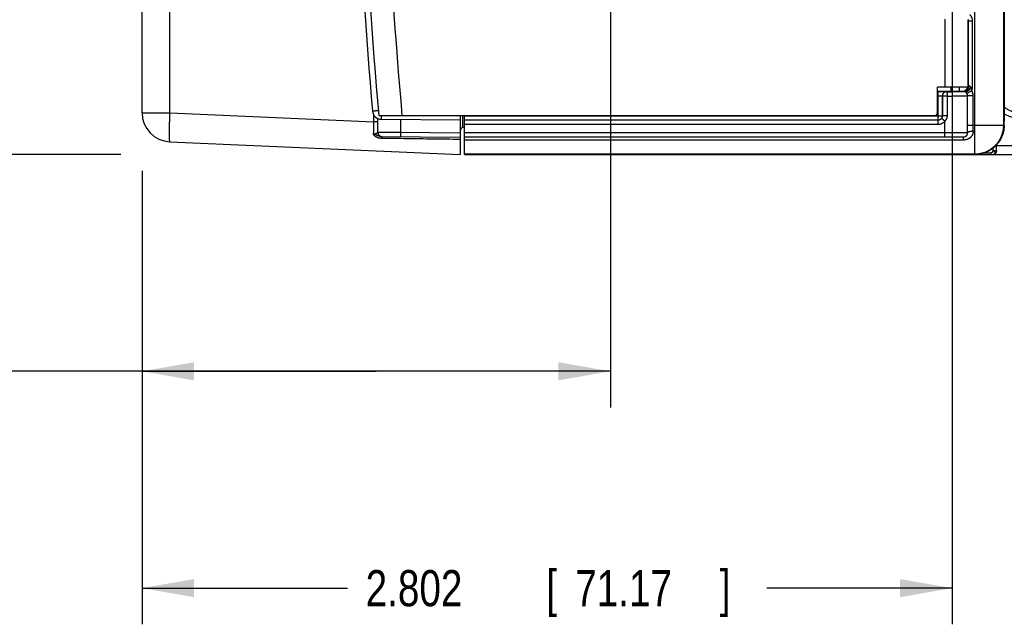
# Model space of a CAD drawing. Header units: inches. Extents: x 0 to 34, y 0 to 22.
# Tile 55 of 109: x 14.9 to 18.3, y 13.2 to 15.2. Entities that reach past the tile are written whole.
import ezdxf

# ---------------------------------------------------------------- set-up
doc = ezdxf.new("R2010")
doc.units = ezdxf.units.IN
doc.header["$LTSCALE"] = 1.87
doc.header["$MEASUREMENT"] = 0
doc.layers.get('0').update_dxf_attribs({"linetype": 'CONTINUOUS'})
doc.layers.add('DIMENSIONS', color=7, linetype='CONTINUOUS')
doc.styles.get("Standard").update_dxf_attribs({"font": 'txt', "width": 0.8})
doc.dimstyles.new('DIMSTYLE_1', dxfattribs={"dimtxt": 0.125, "dimasz": 0.18, "dimexe": 0.18, "dimexo": 0.0625, "dimgap": 0.09, "dimtad": 0, "dimtih": 1, "dimtoh": 1, "dimdec": 3, "dimzin": 4, "dimdsep": 46, "dimtxsty": 'STANDARD', "dimblk": '_FILLED', "dimblk1": '_FILLED', "dimblk2": '_FILLED', "dimcen": 0.09, "dimadec": 0, "dimazin": 0, "dimtp": 0.01, "dimtm": 0.01, "dimtfac": 1, "dimtdec": 3, "dimtofl": 0, "dimtmove": 0, "dimatfit": 3, "dimldrblk": '_FILLED', "dimfxl": 1, "dimtolj": 1, "dimtzin": 4, "dimarcsym": 0})

# ---------------------------------------------------------------- blocks, each defined once
blk = doc.blocks.new('_FILLED')
at = {"color": 0, "linetype": 'BYBLOCK'}
blk.add_solid([(0, 0), (-1, 0.174), (-1, -0.174)], dxfattribs=at)
blk = doc.blocks.new('*D12')
at = {"layer": 'DIMENSIONS', "color": 2, "linetype": 'CONTINUOUS'}
for p, q in [((13.7748, 15.2336), (13.7748, 15.9574)), ((13.7748, 15.9574), (13.9858, 15.9574)), ((16.6246, 15.6882), (13.6498, 15.688)), ((13.7748, 15.688), (13.7748, 15.2336)), ((13.7749, 14.7793), (13.7748, 15.2336)), ((15.2095, 14.7794), (13.6499, 14.7792))]:
    blk.add_line(p, q, dxfattribs=at)
at = {"layer": 'DIMENSIONS', "color": 2, "linetype": 'CONTINUOUS', "xscale": 0.18, "yscale": 0.18, "zscale": 0.18}
for p, rotation in [((13.7748, 15.688), 90.004364), ((13.7749, 14.7793), 270.004364)]:
    blk.add_blockref('_FILLED', p, dxfattribs=dict(at, rotation=rotation))
at = {"layer": 'DIMENSIONS', "color": 2, "linetype": 'CONTINUOUS', "width": 0.8}
for s, p in [('.909', (14.0483, 15.8949)), ('[', (14.5733, 15.8949)), ('23.08', (14.6733, 15.8949)), (']', (15.1733, 15.8949))]:
    blk.add_text(s, height=0.125, dxfattribs=at).set_placement(p)
blk = doc.blocks.new('*D15')
at = {"layer": 'DIMENSIONS', "color": 2, "linetype": 'CONTINUOUS'}
for p, q in [((18.1388, 15.4102), (18.1388, 13.1544)), ((15.3368, 14.6682), (15.3368, 13.1544)), ((15.3368, 13.2794), (16.0478, 13.2794)), ((18.1388, 13.2794), (17.4978, 13.2794))]:
    blk.add_line(p, q, dxfattribs=at)
at = {"layer": 'DIMENSIONS', "color": 2, "linetype": 'CONTINUOUS', "xscale": 0.18, "yscale": 0.18, "zscale": 0.18, "rotation": 180}
blk.add_blockref('_FILLED', (15.3368, 13.2794), dxfattribs=at)
at = {"layer": 'DIMENSIONS', "color": 2, "linetype": 'CONTINUOUS', "xscale": 0.18, "yscale": 0.18, "zscale": 0.18}
blk.add_blockref('_FILLED', (18.1388, 13.2794), dxfattribs=at)
at = {"layer": 'DIMENSIONS', "color": 2, "linetype": 'CONTINUOUS', "width": 0.8}
for s, p in [('[', (16.7353, 13.2169)), (']', (17.3353, 13.2169)), ('2.802', (16.1103, 13.2169)), ('71.17', (16.8353, 13.2169))]:
    blk.add_text(s, height=0.125, dxfattribs=at).set_placement(p)
blk = doc.blocks.new('*D16')
at = {"layer": 'DIMENSIONS', "color": 2, "linetype": 'CONTINUOUS'}
for p, q in [((16.9571, 15.3183), (16.9571, 13.9044)), ((15.3368, 14.7227), (15.3368, 13.9044)), ((16.1469, 14.0294), (14.8089, 14.0294)), ((15.3368, 14.0294), (16.1469, 14.0294)), ((16.9571, 14.0294), (16.1469, 14.0294))]:
    blk.add_line(p, q, dxfattribs=at)
at = {"layer": 'DIMENSIONS', "color": 2, "linetype": 'CONTINUOUS', "xscale": 0.18, "yscale": 0.18, "zscale": 0.18, "rotation": 180}
blk.add_blockref('_FILLED', (15.3368, 14.0294), dxfattribs=at)
at = {"layer": 'DIMENSIONS', "color": 2, "linetype": 'CONTINUOUS', "xscale": 0.18, "yscale": 0.18, "zscale": 0.18}
blk.add_blockref('_FILLED', (16.9571, 14.0294), dxfattribs=at)
at = {"layer": 'DIMENSIONS', "color": 2, "linetype": 'CONTINUOUS', "width": 0.8}
for s, p in [('[', (14.0464, 13.9669)), (']', (14.6464, 13.9669)), ('1.620', (13.4214, 13.9669)), ('41.16', (14.1464, 13.9669))]:
    blk.add_text(s, height=0.125, dxfattribs=at).set_placement(p)
blk = doc.blocks.new('*D19')
at = {"layer": 'DIMENSIONS', "color": 2, "linetype": 'CONTINUOUS'}
for p, q in [((18.0247, 15.524), (14.3998, 15.524)), ((14.5248, 15.524), (14.5248, 15.1517)), ((14.5248, 14.7795), (14.5248, 15.1517)), ((14.5248, 15.1517), (14.5248, 14.4442)), ((15.2633, 14.7795), (14.3998, 14.7795)), ((14.5248, 14.4442), (14.2377, 14.4442))]:
    blk.add_line(p, q, dxfattribs=at)
at = {"layer": 'DIMENSIONS', "color": 2, "linetype": 'CONTINUOUS', "xscale": 0.18, "yscale": 0.18, "zscale": 0.18}
for p, rotation in [((14.5248, 15.524), 90), ((14.5248, 14.7795), 270)]:
    blk.add_blockref('_FILLED', p, dxfattribs=dict(at, rotation=rotation))
at = {"layer": 'DIMENSIONS', "color": 2, "linetype": 'CONTINUOUS', "width": 0.8}
for s, p in [('[', (13.4752, 14.3817)), ('18.91', (13.5752, 14.3817)), (']', (14.0752, 14.3817)), ('.744', (12.9502, 14.3817))]:
    blk.add_text(s, height=0.125, dxfattribs=at).set_placement(p)
blk = doc.blocks.new('*D20')
at = {"layer": 'DIMENSIONS', "color": 2, "linetype": 'CONTINUOUS'}
for p, q in [((13.0248, 15.5413), (13.0248, 16.599)), ((13.0248, 16.599), (13.2984, 16.599)), ((16.6216, 16.3032), (12.8998, 16.3032)), ((13.0248, 16.3032), (13.0248, 15.5413)), ((13.0248, 14.7795), (13.0248, 15.5413)), ((15.2366, 14.7795), (12.8998, 14.7795))]:
    blk.add_line(p, q, dxfattribs=at)
at = {"layer": 'DIMENSIONS', "color": 2, "linetype": 'CONTINUOUS', "xscale": 0.18, "yscale": 0.18, "zscale": 0.18}
for p, rotation in [((13.0248, 16.3032), 90), ((13.0248, 14.7795), 270)]:
    blk.add_blockref('_FILLED', p, dxfattribs=dict(at, rotation=rotation))
at = {"layer": 'DIMENSIONS', "color": 2, "linetype": 'CONTINUOUS', "width": 0.8}
for s, p in [('1.524', (13.3609, 16.5365)), ('[', (13.9859, 16.5365)), ('38.7', (14.0859, 16.5365)), (']', (14.4859, 16.5365))]:
    blk.add_text(s, height=0.125, dxfattribs=at).set_placement(p)

msp = doc.modelspace()

# ---------------------------------------------------------------- linework, layer by layer
at = {"color": 7, "linetype": 'CONTINUOUS'}
for p, q in [((15.3368, 14.9232), (15.3368, 18.1047)), ((15.4324, 14.9232), (15.4324, 18.1047)), ((18.2173, 14.7811), (18.2173, 15.3344)), ((18.3173, 14.8811), (18.3173, 15.305)), ((18.1138, 15.2466), (18.1138, 15.012)), ((18.1938, 15.2455), (18.1938, 15.012)), ((18.1943, 15.2412), (18.1938, 15.2407)), ((18.1943, 15.0171), (18.1943, 15.2412)), ((18.1943, 15.2412), (18.2093, 15.2412)), ((18.2093, 15.0121), (18.2093, 15.2412)), ((18.3188, 15.0294), (18.3199, 15.0306)), ((18.0888, 14.9245), (18.0888, 15.012)), ((18.1938, 15.012), (18.0888, 15.012)), ((18.0888, 14.9976), (18.1738, 14.9976)), ((18.0888, 14.9967), (18.0899, 14.9967)), ((18.0899, 14.9967), (18.0899, 14.8978)), ((18.1199, 14.9965), (18.12, 14.9964)), ((18.1338, 15.012), (18.1338, 14.9976)), ((18.1638, 14.9976), (18.1638, 15.012)), ((18.1743, 14.9971), (18.1738, 14.9976)), ((18.1943, 15.0171), (18.1938, 15.0176)), ((18.203, 15.0121), (18.2093, 15.0121)), ((18.0888, 14.9817), (18.0899, 14.9817)), ((18.1049, 14.9815), (18.105, 14.9814)), ((18.1049, 14.9815), (18.1049, 14.9128)), ((18.105, 14.9814), (18.105, 14.9127)), ((18.1214, 14.9814), (18.105, 14.9814)), ((18.1214, 14.9814), (18.1214, 14.9127)), ((18.1921, 14.8811), (18.1921, 14.9819)), ((18.2117, 14.9819), (18.1921, 14.9819)), ((18.2117, 14.8811), (18.2117, 14.9819)), ((15.3368, 14.9232), (15.4324, 14.9232)), ((15.4324, 14.9232), (16.1388, 14.8924)), ((16.1388, 14.8924), (16.1388, 14.915)), ((16.1529, 14.8924), (16.1388, 14.8924)), ((16.1529, 14.8924), (16.1529, 14.9035)), ((16.1554, 14.9145), (18.0788, 14.9145)), ((16.1637, 14.9013), (16.4368, 14.899)), ((16.2311, 14.9008), (16.2311, 14.8558)), ((16.4368, 14.9145), (16.4368, 14.7795)), ((16.4467, 14.874), (16.4467, 14.9145)), ((16.4518, 14.7795), (16.4518, 14.9145)), ((16.4518, 14.9128), (18.1049, 14.9128)), ((18.0899, 14.8978), (16.4518, 14.8978)), ((18.09, 14.8977), (16.4518, 14.8977)), ((18.09, 14.8977), (18.0899, 14.8978)), ((18.09, 14.8827), (18.09, 14.8977)), ((18.1138, 14.8944), (18.1019, 14.9036)), ((18.105, 14.9127), (18.1049, 14.9128)), ((18.1214, 14.9127), (18.105, 14.9127)), ((18.1138, 14.8407), (18.1138, 14.8944)), ((18.3188, 14.8796), (18.3188, 14.8949)), ((16.2311, 14.8558), (16.4368, 14.854)), ((16.4516, 14.8741), (16.4518, 14.8741)), ((18.09, 14.8827), (16.4518, 14.8827)), ((16.4518, 14.8557), (18.1138, 14.8557)), ((18.1921, 14.8811), (18.3173, 14.8811)), ((18.3188, 14.8796), (18.3173, 14.8811)), ((15.4324, 14.8233), (16.4368, 14.7795)), ((16.1644, 14.8413), (16.4368, 14.839)), ((16.4518, 14.8407), (18.1138, 14.8407)), ((16.4518, 14.8401), (18.1787, 14.8401)), ((16.4518, 14.8303), (18.1787, 14.8303)), ((16.4518, 14.7811), (18.2173, 14.7811)), ((18.2188, 14.7796), (18.2173, 14.7811)), ((18.2497, 14.7845), (18.2728, 14.7845)), ((18.2795, 14.8002), (18.2795, 14.7913)), ((18.2917, 14.7913), (18.2795, 14.7913)), ((18.2852, 14.7807), (18.2856, 14.7809)), ((18.2917, 14.8113), (18.2917, 14.7913)), ((18.2917, 14.7913), (18.2919, 14.7913)), ((18.2918, 14.8097), (18.2918, 14.8113)), ((18.2918, 14.8097), (18.4615, 14.8097)), ((16.4518, 14.7795), (18.2188, 14.7796)), ((18.006, 14.7796), (18.0105, 14.7796)), ((18.0105, 14.7796), (18.2744, 14.7794)), ((18.2744, 14.7794), (18.2769, 14.7794)), ((18.2769, 14.7794), (18.2787, 14.7794)), ((18.2787, 14.7794), (18.2795, 14.7794)), ((18.2795, 14.7794), (18.2798, 14.7794)), ((18.2798, 14.7794), (18.2801, 14.7794)), ((18.281, 14.7795), (18.281, 14.7795)), ((18.2824, 14.7797), (18.4613, 14.7797))]:
    msp.add_line(p, q, dxfattribs=at)
for points in [[(18.2801, 14.7794), (18.2802, 14.7795), (18.2804, 14.7795), (18.2806, 14.7795), (18.2808, 14.7795), (18.281, 14.7795)], [(18.2852, 14.7807), (18.2842, 14.7803), (18.2832, 14.7799), (18.2821, 14.7796), (18.281, 14.7795)]]:
    msp.add_lwpolyline(points, dxfattribs=at)
for centre, radius, start, end in [((34.0642, 16.514), 18, 174.94741, 185.05259), ((34.1646, 16.514), 18.08, 174.92453, 185.07547), ((34.1646, 16.514), 18, 174.90191, 185.09809), ((15.4368, 14.9232), 0.1, 179.9872, 267.5), ((16.164, 14.9313), 0.03, 185.0526, 269.5), ((18.0788, 14.9245), 0.01, 270, 360), ((16.4518, 14.8591), 0.015, 90.5, 180)]:
    msp.add_arc(centre, radius, start, end, dxfattribs=at)
for points, knots in [([(18.3188, 15.3462), (18.3188, 15.296), (18.3188, 15.1957), (18.3188, 15.0453), (18.3188, 14.945), (18.3188, 14.8949)], [0, 0, 0, 0, 0.333332, 0.666667, 1, 1, 1, 1]), ([(18.2093, 15.2412), (18.2093, 15.242), (18.2092, 15.2434), (18.209, 15.2456), (18.2086, 15.2478), (18.208, 15.25), (18.2073, 15.2521), (18.2064, 15.2541), (18.2054, 15.2561), (18.2042, 15.258), (18.2029, 15.2598), (18.2015, 15.2615), (18.2004, 15.2625), (18.1999, 15.2631)], [0, 0, 0, 0, 0.089923, 0.180221, 0.270848, 0.361753, 0.452874, 0.544144, 0.635499, 0.726855, 0.818119, 0.909197, 1, 1, 1, 1]), ([(18.1943, 15.2412), (18.1943, 15.2417), (18.1943, 15.2426), (18.1941, 15.2439), (18.1939, 15.2448), (18.1938, 15.2452)], [0, 0, 0, 0, 0.333351, 0.666678, 1, 1, 1, 1]), ([(18.0899, 14.9967), (18.0907, 14.9967), (18.0922, 14.9967), (18.0945, 14.9967), (18.0968, 14.9967), (18.0991, 14.9967), (18.1013, 14.9967), (18.1034, 14.9967), (18.1055, 14.9967), (18.1074, 14.9967), (18.1093, 14.9967), (18.111, 14.9966), (18.1126, 14.9966), (18.1141, 14.9966), (18.1154, 14.9966), (18.1166, 14.9966), (18.1176, 14.9966), (18.1184, 14.9965), (18.119, 14.9965), (18.1195, 14.9965), (18.1198, 14.9965), (18.1199, 14.9965), (18.1199, 14.9965)], [0, 0, 0, 0, 0.076043, 0.152492, 0.228738, 0.304138, 0.378045, 0.449817, 0.518826, 0.584475, 0.646299, 0.704041, 0.757461, 0.806301, 0.850309, 0.889131, 0.922414, 0.949873, 0.971375, 0.986873, 0.996381, 1, 1, 1, 1]), ([(18.1199, 14.9965), (18.1195, 14.9965), (18.1186, 14.9964), (18.1172, 14.9962), (18.1158, 14.9959), (18.1145, 14.9955), (18.1132, 14.9949), (18.112, 14.9942), (18.1109, 14.9934), (18.1098, 14.9926), (18.1088, 14.9916), (18.108, 14.9905), (18.1072, 14.9894), (18.1065, 14.9882), (18.1059, 14.9869), (18.1055, 14.9856), (18.1052, 14.9842), (18.105, 14.9828), (18.1049, 14.9819), (18.1049, 14.9815)], [0, 0, 0, 0, 0.058822, 0.117645, 0.176469, 0.235292, 0.294116, 0.35294, 0.411764, 0.470589, 0.529413, 0.588238, 0.647062, 0.705886, 0.764709, 0.823533, 0.882355, 0.941178, 1, 1, 1, 1]), ([(18.12, 14.9964), (18.1195, 14.9964), (18.1186, 14.9964), (18.1172, 14.9962), (18.1159, 14.9959), (18.1146, 14.9954), (18.1133, 14.9949), (18.1121, 14.9942), (18.1109, 14.9934), (18.1099, 14.9925), (18.1089, 14.9915), (18.108, 14.9905), (18.1072, 14.9893), (18.1065, 14.9881), (18.106, 14.9868), (18.1055, 14.9855), (18.1052, 14.9842), (18.105, 14.9828), (18.105, 14.9819), (18.105, 14.9814)], [0, 0, 0, 0, 0.058627, 0.117306, 0.176104, 0.234975, 0.293822, 0.352662, 0.411504, 0.470353, 0.529204, 0.588052, 0.646902, 0.705752, 0.764603, 0.823453, 0.882303, 0.941152, 1, 1, 1, 1]), ([(18.12, 14.9964), (18.1214, 14.9964), (18.1242, 14.9964), (18.1283, 14.9964), (18.1324, 14.9964), (18.1365, 14.9964), (18.1404, 14.9965), (18.1443, 14.9965), (18.148, 14.9965), (18.1516, 14.9965), (18.155, 14.9965), (18.1582, 14.9966), (18.1612, 14.9966), (18.164, 14.9966), (18.1666, 14.9966), (18.169, 14.9967), (18.1711, 14.9967), (18.173, 14.9967), (18.1746, 14.9968), (18.176, 14.9968), (18.1771, 14.9968), (18.1779, 14.9969), (18.1784, 14.9969), (18.1787, 14.9969), (18.1787, 14.997)], [0, 0, 0, 0, 0.071036, 0.141795, 0.211883, 0.280892, 0.348421, 0.414083, 0.477495, 0.5383, 0.596231, 0.651072, 0.702601, 0.750601, 0.794893, 0.835302, 0.871648, 0.903739, 0.931409, 0.954523, 0.97297, 0.986683, 0.995673, 1, 1, 1, 1]), ([(18.12, 14.9964), (18.12, 14.9964), (18.1202, 14.9963), (18.1203, 14.9961), (18.1204, 14.9958), (18.1205, 14.9953), (18.1206, 14.9948), (18.1208, 14.9941), (18.1209, 14.9933), (18.121, 14.9924), (18.1211, 14.9914), (18.1211, 14.9904), (18.1212, 14.9892), (18.1213, 14.988), (18.1213, 14.9868), (18.1214, 14.9855), (18.1214, 14.9841), (18.1214, 14.9828), (18.1214, 14.9819), (18.1214, 14.9814)], [0, 0, 0, 0, 0.009995, 0.025778, 0.048787, 0.079306, 0.117273, 0.162469, 0.21457, 0.273174, 0.337813, 0.407961, 0.483042, 0.562435, 0.64548, 0.731485, 0.819734, 0.909489, 1, 1, 1, 1]), ([(18.1738, 14.9976), (18.1743, 14.9976), (18.1755, 14.9977), (18.1771, 14.9979), (18.1782, 14.9981), (18.1786, 14.9982)], [0, 0, 0, 0, 0.347777, 0.69573, 1, 1, 1, 1]), ([(18.1936, 15.012), (18.1935, 15.0114), (18.1932, 15.0104), (18.1925, 15.0089), (18.1918, 15.0074), (18.191, 15.006), (18.19, 15.0047), (18.1889, 15.0034), (18.1878, 15.0023), (18.1865, 15.0012), (18.1852, 15.0003), (18.1837, 14.9995), (18.1823, 14.9987), (18.1807, 14.9982), (18.1792, 14.9977), (18.1776, 14.9974), (18.1759, 14.9972), (18.1748, 14.9971), (18.1743, 14.9971)], [0, 0, 0, 0, 0.0625, 0.124999, 0.1875, 0.25, 0.312501, 0.375001, 0.437502, 0.500003, 0.562503, 0.625004, 0.687504, 0.750004, 0.812503, 0.875003, 0.937501, 1, 1, 1, 1]), ([(18.1787, 14.997), (18.1784, 14.997), (18.1778, 14.997), (18.1769, 14.997), (18.1761, 14.997), (18.1755, 14.997), (18.175, 14.9971), (18.1746, 14.9971), (18.1744, 14.9971), (18.1743, 14.9971), (18.1743, 14.9971)], [0, 0, 0, 0, 0.226642, 0.425467, 0.595647, 0.736653, 0.847999, 0.929202, 0.979846, 1, 1, 1, 1]), ([(18.1962, 15.017), (18.1962, 15.0164), (18.1961, 15.0152), (18.1959, 15.0135), (18.1956, 15.0118), (18.1951, 15.0101), (18.1946, 15.0085), (18.1939, 15.007), (18.193, 15.0055), (18.1921, 15.0041), (18.1911, 15.0028), (18.19, 15.0017), (18.1888, 15.0006), (18.1875, 14.9997), (18.1861, 14.9988), (18.1847, 14.9982), (18.1833, 14.9976), (18.1818, 14.9973), (18.1803, 14.997), (18.1792, 14.997), (18.1787, 14.997)], [0, 0, 0, 0, 0.05917, 0.118251, 0.177138, 0.235732, 0.293941, 0.351684, 0.408891, 0.465506, 0.521492, 0.576826, 0.631509, 0.685559, 0.739014, 0.791933, 0.844392, 0.896484, 0.948315, 1, 1, 1, 1]), ([(18.1848, 14.9948), (18.1846, 14.995), (18.1842, 14.9952), (18.1837, 14.9955), (18.1831, 14.9958), (18.1825, 14.9961), (18.182, 14.9963), (18.1814, 14.9965), (18.1809, 14.9967), (18.1803, 14.9968), (18.1798, 14.9969), (18.1793, 14.9969), (18.1789, 14.997), (18.1787, 14.997)], [0, 0, 0, 0, 0.105755, 0.20876, 0.3089, 0.404558, 0.4957, 0.585905, 0.673188, 0.7585, 0.84126, 0.921346, 1, 1, 1, 1]), ([(18.1788, 14.9983), (18.1794, 14.9984), (18.1805, 14.9988), (18.1821, 14.9994), (18.1836, 15.0002), (18.1851, 15.0011), (18.1864, 15.0021), (18.1877, 15.0033), (18.1889, 15.0045), (18.1899, 15.0058), (18.1909, 15.0073), (18.1917, 15.0088), (18.1924, 15.0103), (18.1928, 15.0114), (18.1929, 15.012)], [0, 0, 0, 0, 0.083376, 0.166645, 0.250021, 0.333309, 0.416664, 0.499992, 0.583313, 0.666676, 0.749971, 0.833344, 0.916637, 1, 1, 1, 1]), ([(18.1788, 14.9976), (18.1798, 14.9976), (18.1817, 14.9978), (18.1843, 14.9986), (18.1865, 14.9997), (18.1884, 15.0011), (18.1899, 15.0026), (18.1912, 15.0043), (18.1922, 15.0061), (18.193, 15.0081), (18.1935, 15.01), (18.1936, 15.0113), (18.1936, 15.012)], [0, 0, 0, 0, 0.13436, 0.249669, 0.356876, 0.457874, 0.554054, 0.646674, 0.736817, 0.825641, 0.915783, 1, 1, 1, 1]), ([(18.203, 15.0121), (18.2028, 15.0116), (18.2022, 15.0106), (18.2013, 15.009), (18.2004, 15.0076), (18.1994, 15.0061), (18.1984, 15.0047), (18.1973, 15.0033), (18.1963, 15.002), (18.1952, 15.0008), (18.1941, 14.9997), (18.193, 14.9987), (18.192, 14.9978), (18.1909, 14.9969), (18.1899, 14.9963), (18.1889, 14.9957), (18.188, 14.9952), (18.1871, 14.9949), (18.1863, 14.9947), (18.1855, 14.9947), (18.185, 14.9948), (18.1848, 14.9948)], [0, 0, 0, 0, 0.066471, 0.133676, 0.201128, 0.26837, 0.334948, 0.400415, 0.464334, 0.526289, 0.585887, 0.642764, 0.696591, 0.747088, 0.794026, 0.837248, 0.876682, 0.912372, 0.944515, 0.973506, 1, 1, 1, 1]), ([(18.1899, 14.9896), (18.1897, 14.9898), (18.1893, 14.9904), (18.1887, 14.9912), (18.1881, 14.9919), (18.1875, 14.9926), (18.1868, 14.9933), (18.1862, 14.9938), (18.1855, 14.9944), (18.185, 14.9947), (18.1848, 14.9948)], [0, 0, 0, 0, 0.138343, 0.273702, 0.405632, 0.533702, 0.657465, 0.776587, 0.890761, 1, 1, 1, 1]), ([(18.2067, 14.9998), (18.2062, 14.9995), (18.2052, 14.9989), (18.2037, 14.998), (18.2023, 14.9972), (18.2009, 14.9963), (18.1995, 14.9955), (18.1982, 14.9947), (18.197, 14.9939), (18.1958, 14.9932), (18.1947, 14.9925), (18.1937, 14.9919), (18.1928, 14.9913), (18.192, 14.9908), (18.1913, 14.9904), (18.1907, 14.9901), (18.1903, 14.9898), (18.19, 14.9896), (18.1899, 14.9896)], [0, 0, 0, 0, 0.088008, 0.175382, 0.26144, 0.345536, 0.42704, 0.50534, 0.579847, 0.650004, 0.715282, 0.775193, 0.829287, 0.877159, 0.91845, 0.95285, 0.980102, 1, 1, 1, 1]), ([(18.1921, 14.9819), (18.1921, 14.9823), (18.1921, 14.9832), (18.1919, 14.9845), (18.1916, 14.9859), (18.1912, 14.9871), (18.1906, 14.9884), (18.1901, 14.9892), (18.1899, 14.9896)], [0, 0, 0, 0, 0.165227, 0.330875, 0.497061, 0.663899, 0.831507, 1, 1, 1, 1]), ([(18.1943, 15.0171), (18.1943, 15.0166), (18.1943, 15.0156), (18.1941, 15.014), (18.1939, 15.013), (18.1938, 15.0125)], [0, 0, 0, 0, 0.333331, 0.666664, 1, 1, 1, 1]), ([(18.1962, 15.017), (18.196, 15.017), (18.1957, 15.017), (18.1952, 15.017), (18.1948, 15.017), (18.1946, 15.017), (18.1944, 15.0171), (18.1943, 15.0171), (18.1943, 15.0171)], [0, 0, 0, 0, 0.294998, 0.540411, 0.73457, 0.876178, 0.964452, 1, 1, 1, 1]), ([(18.203, 15.0121), (18.2028, 15.0125), (18.2023, 15.0131), (18.2016, 15.014), (18.2009, 15.0147), (18.2003, 15.0152), (18.1997, 15.0157), (18.1991, 15.0161), (18.1985, 15.0164), (18.1979, 15.0166), (18.1973, 15.0168), (18.1968, 15.0169), (18.1964, 15.017), (18.1962, 15.017)], [0, 0, 0, 0, 0.147092, 0.274724, 0.386105, 0.484386, 0.572429, 0.652719, 0.727345, 0.79825, 0.866847, 0.934058, 1, 1, 1, 1]), ([(18.2067, 14.9998), (18.2066, 15.0005), (18.2063, 15.002), (18.2058, 15.0043), (18.2051, 15.0068), (18.2041, 15.0095), (18.2034, 15.0112), (18.203, 15.0121)], [0, 0, 0, 0, 0.163207, 0.350724, 0.556443, 0.77468, 1, 1, 1, 1]), ([(18.2067, 14.9998), (18.207, 15.0005), (18.2075, 15.0018), (18.2081, 15.0038), (18.2087, 15.0058), (18.209, 15.0079), (18.2092, 15.01), (18.2093, 15.0114), (18.2093, 15.0121)], [0, 0, 0, 0, 0.167386, 0.333976, 0.500114, 0.66622, 0.832713, 1, 1, 1, 1]), ([(18.2117, 14.9819), (18.2117, 14.9827), (18.2117, 14.9842), (18.2114, 14.9866), (18.211, 14.9889), (18.2105, 14.9912), (18.2098, 14.9935), (18.2089, 14.9957), (18.2079, 14.9978), (18.2071, 14.9992), (18.2067, 14.9998)], [0, 0, 0, 0, 0.124953, 0.249881, 0.374809, 0.499756, 0.624745, 0.74978, 0.874859, 1, 1, 1, 1]), ([(18.0899, 14.9817), (18.0904, 14.9817), (18.0913, 14.9817), (18.0927, 14.9817), (18.094, 14.9817), (18.0953, 14.9817), (18.0966, 14.9817), (18.0978, 14.9817), (18.0989, 14.9817), (18.1, 14.9816), (18.101, 14.9816), (18.1018, 14.9816), (18.1026, 14.9816), (18.1033, 14.9816), (18.1039, 14.9816), (18.1043, 14.9815), (18.1046, 14.9815), (18.1048, 14.9815), (18.1049, 14.9815), (18.1049, 14.9815)], [0, 0, 0, 0, 0.091625, 0.182501, 0.271864, 0.358962, 0.443051, 0.523406, 0.599346, 0.670231, 0.735459, 0.794483, 0.846809, 0.891994, 0.929657, 0.959484, 0.981232, 0.994735, 1, 1, 1, 1]), ([(18.1214, 14.9814), (18.1231, 14.9814), (18.1265, 14.9814), (18.1314, 14.9814), (18.1364, 14.9814), (18.1412, 14.9814), (18.1459, 14.9815), (18.1505, 14.9815), (18.1549, 14.9815), (18.1592, 14.9815), (18.1633, 14.9815), (18.1672, 14.9816), (18.1709, 14.9816), (18.1743, 14.9816), (18.1775, 14.9816), (18.1804, 14.9817), (18.1831, 14.9817), (18.1855, 14.9817), (18.1876, 14.9818), (18.1894, 14.9818), (18.1909, 14.9818), (18.1918, 14.9818), (18.1921, 14.9819)], [0, 0, 0, 0, 0.071387, 0.141997, 0.211565, 0.27983, 0.34654, 0.411441, 0.474285, 0.534817, 0.592771, 0.64789, 0.699936, 0.748696, 0.793978, 0.835599, 0.873388, 0.907187, 0.936859, 0.962282, 0.983356, 1, 1, 1, 1]), ([(15.4324, 14.9232), (15.4323, 14.9213), (15.4322, 14.9174), (15.4319, 14.9116), (15.4317, 14.9059), (15.4315, 14.9002), (15.4313, 14.8946), (15.4312, 14.8891), (15.431, 14.8837), (15.4309, 14.8784), (15.4308, 14.8733), (15.4307, 14.8684), (15.4307, 14.8636), (15.4306, 14.8591), (15.4306, 14.8548), (15.4306, 14.8507), (15.4306, 14.8468), (15.4307, 14.8432), (15.4307, 14.8399), (15.4308, 14.8368), (15.4309, 14.8341), (15.431, 14.8316), (15.4312, 14.8295), (15.4313, 14.8276), (15.4315, 14.8261), (15.4317, 14.8249), (15.4319, 14.8241), (15.4321, 14.8236), (15.4323, 14.8233), (15.4324, 14.8233)], [0, 0, 0, 0, 0.058016, 0.115831, 0.173251, 0.230079, 0.286125, 0.341198, 0.395113, 0.447686, 0.498742, 0.548108, 0.595621, 0.641124, 0.68446, 0.725477, 0.764036, 0.800009, 0.833278, 0.863736, 0.891294, 0.915869, 0.937365, 0.955698, 0.970818, 0.982708, 0.991392, 0.996983, 1, 1, 1, 1]), ([(16.1541, 14.9305), (16.1536, 14.9304), (16.1523, 14.9303), (16.1504, 14.9302), (16.1483, 14.93), (16.1464, 14.9298), (16.1446, 14.9296), (16.1429, 14.9295), (16.1413, 14.9294), (16.1398, 14.9292), (16.1385, 14.9291), (16.1374, 14.929), (16.1364, 14.9289), (16.1356, 14.9288), (16.135, 14.9288), (16.1345, 14.9288), (16.1343, 14.9287), (16.1341, 14.9287), (16.1341, 14.9287)], [0, 0, 0, 0, 0.082785, 0.188679, 0.290648, 0.387838, 0.479474, 0.56505, 0.644123, 0.71626, 0.781037, 0.838041, 0.886898, 0.927294, 0.958969, 0.981725, 0.995427, 1, 1, 1, 1]), ([(18.3188, 14.944), (18.3198, 14.9431), (18.3221, 14.9412), (18.3257, 14.9386), (18.3297, 14.936), (18.3338, 14.9337), (18.338, 14.9316), (18.3424, 14.9298), (18.3468, 14.9283), (18.3514, 14.927), (18.356, 14.926), (18.3607, 14.9253), (18.3654, 14.9249), (18.3685, 14.9248), (18.3701, 14.9248)], [0, 0, 0, 0, 0.074425, 0.158481, 0.242562, 0.326668, 0.410798, 0.494946, 0.579106, 0.663275, 0.74745, 0.831633, 0.915821, 1, 1, 1, 1]), ([(18.3188, 14.9205), (18.3189, 14.9204), (18.3205, 14.9194), (18.3238, 14.9175), (18.3285, 14.9151), (18.3335, 14.9129), (18.3385, 14.911), (18.3436, 14.9094), (18.3488, 14.9081), (18.3541, 14.9071), (18.3594, 14.9063), (18.3647, 14.9059), (18.3683, 14.9058), (18.3701, 14.9058)], [0, 0, 0, 0, 0.008396, 0.107629, 0.206851, 0.306093, 0.405381, 0.504731, 0.604101, 0.703404, 0.802551, 0.90145, 1, 1, 1, 1]), ([(16.1378, 14.8502), (16.1379, 14.8519), (16.138, 14.8553), (16.1382, 14.8605), (16.1384, 14.8657), (16.1385, 14.871), (16.1387, 14.8763), (16.1388, 14.8817), (16.1389, 14.887), (16.1389, 14.8906), (16.1388, 14.8924)], [0, 0, 0, 0, 0.119939, 0.242379, 0.366861, 0.492824, 0.619697, 0.746904, 0.873863, 1, 1, 1, 1]), ([(16.1522, 14.8563), (16.1523, 14.8583), (16.1524, 14.8622), (16.1526, 14.8681), (16.1527, 14.8741), (16.1528, 14.8802), (16.1529, 14.8863), (16.1529, 14.8903), (16.1529, 14.8924)], [0, 0, 0, 0, 0.161293, 0.325617, 0.49233, 0.660771, 0.830232, 1, 1, 1, 1]), ([(16.1636, 14.9145), (16.1636, 14.9142), (16.1636, 14.9133), (16.1636, 14.9119), (16.1636, 14.9102), (16.1636, 14.9086), (16.1636, 14.9071), (16.1636, 14.9058), (16.1636, 14.9047), (16.1637, 14.9037), (16.1637, 14.9029), (16.1637, 14.9022), (16.1637, 14.9017), (16.1637, 14.9015), (16.1637, 14.9013), (16.1637, 14.9013)], [0, 0, 0, 0, 0.057206, 0.198188, 0.330017, 0.45188, 0.563025, 0.662768, 0.750495, 0.825665, 0.887816, 0.936568, 0.971623, 0.99278, 1, 1, 1, 1]), ([(18.1049, 14.9128), (18.1049, 14.9123), (18.1049, 14.9114), (18.1047, 14.91), (18.1044, 14.9087), (18.104, 14.9074), (18.1034, 14.9061), (18.1027, 14.9049), (18.1019, 14.9037), (18.101, 14.9027), (18.1001, 14.9017), (18.099, 14.9008), (18.0979, 14.9), (18.0966, 14.8993), (18.0954, 14.8988), (18.0941, 14.8983), (18.0927, 14.898), (18.0913, 14.8978), (18.0904, 14.8978), (18.0899, 14.8978)], [0, 0, 0, 0, 0.058822, 0.117645, 0.176468, 0.235292, 0.294115, 0.352939, 0.411764, 0.470588, 0.529412, 0.588236, 0.647061, 0.705885, 0.764708, 0.823532, 0.882355, 0.941178, 1, 1, 1, 1]), ([(18.1019, 14.9036), (18.1016, 14.9032), (18.101, 14.9025), (18.1, 14.9016), (18.099, 14.9007), (18.0978, 14.8999), (18.0966, 14.8993), (18.0954, 14.8987), (18.0941, 14.8983), (18.0927, 14.898), (18.0914, 14.8978), (18.0904, 14.8977), (18.09, 14.8977)], [0, 0, 0, 0, 0.099993, 0.199984, 0.299973, 0.399968, 0.499966, 0.599966, 0.699972, 0.799984, 0.899994, 1, 1, 1, 1]), ([(18.1138, 14.8944), (18.1133, 14.8939), (18.1124, 14.8927), (18.1108, 14.8911), (18.1091, 14.8896), (18.1073, 14.8882), (18.1053, 14.8869), (18.1033, 14.8858), (18.1011, 14.8848), (18.0989, 14.8841), (18.0967, 14.8835), (18.0945, 14.883), (18.0922, 14.8828), (18.0907, 14.8827), (18.09, 14.8827)], [0, 0, 0, 0, 0.080644, 0.162738, 0.24602, 0.330212, 0.41502, 0.500135, 0.585241, 0.670028, 0.754188, 0.837421, 0.919446, 1, 1, 1, 1]), ([(18.105, 14.9127), (18.105, 14.9123), (18.1049, 14.9113), (18.1047, 14.9099), (18.1044, 14.9086), (18.104, 14.9072), (18.1034, 14.9059), (18.1027, 14.9047), (18.1022, 14.9039), (18.1019, 14.9036)], [0, 0, 0, 0, 0.141544, 0.285205, 0.42997, 0.574802, 0.718693, 0.860739, 1, 1, 1, 1]), ([(18.1214, 14.9127), (18.1214, 14.9121), (18.1214, 14.9109), (18.1212, 14.909), (18.1208, 14.9071), (18.1203, 14.9052), (18.1196, 14.9032), (18.1187, 14.9014), (18.1177, 14.8995), (18.1165, 14.8977), (18.1152, 14.896), (18.1143, 14.895), (18.1138, 14.8944)], [0, 0, 0, 0, 0.090476, 0.18373, 0.279573, 0.377774, 0.478075, 0.580189, 0.683801, 0.788556, 0.894082, 1, 1, 1, 1]), ([(16.1378, 14.8502), (16.1382, 14.8503), (16.1388, 14.8503), (16.1399, 14.8504), (16.1409, 14.8506), (16.142, 14.8508), (16.1431, 14.851), (16.1442, 14.8513), (16.1453, 14.8517), (16.1464, 14.8521), (16.1475, 14.8525), (16.1485, 14.8531), (16.1494, 14.8536), (16.1503, 14.8542), (16.151, 14.8547), (16.1516, 14.8553), (16.152, 14.8558), (16.1522, 14.8561), (16.1522, 14.8563)], [0, 0, 0, 0, 0.062561, 0.126436, 0.191832, 0.258998, 0.328078, 0.399043, 0.471614, 0.545155, 0.618262, 0.68937, 0.756982, 0.819515, 0.875626, 0.924444, 0.965737, 1, 1, 1, 1]), ([(16.1652, 14.8348), (16.1643, 14.8348), (16.1626, 14.8349), (16.16, 14.8352), (16.1574, 14.8356), (16.155, 14.8361), (16.1527, 14.8368), (16.1506, 14.8377), (16.1486, 14.8385), (16.1469, 14.8395), (16.1455, 14.8404), (16.1442, 14.8412), (16.1432, 14.8421), (16.1423, 14.8429), (16.1416, 14.8436), (16.141, 14.8443), (16.1404, 14.8449), (16.14, 14.8455), (16.1396, 14.8461), (16.1393, 14.8466), (16.139, 14.8471), (16.1387, 14.8475), (16.1386, 14.8479), (16.1384, 14.8483), (16.1382, 14.8486), (16.1381, 14.849), (16.138, 14.8493), (16.1379, 14.8496), (16.1379, 14.8498), (16.1378, 14.85), (16.1378, 14.8502), (16.1378, 14.8502)], [0, 0, 0, 0, 0.079099, 0.156813, 0.232959, 0.307378, 0.379668, 0.448653, 0.5128, 0.57034, 0.620957, 0.665425, 0.7046, 0.739341, 0.770292, 0.797914, 0.822657, 0.844917, 0.865041, 0.883254, 0.899644, 0.914346, 0.927579, 0.939692, 0.950928, 0.961417, 0.971175, 0.980086, 0.987994, 0.994736, 1, 1, 1, 1]), ([(16.1644, 14.8413), (16.1633, 14.8413), (16.1613, 14.8415), (16.1583, 14.842), (16.1556, 14.8428), (16.1531, 14.8437), (16.1508, 14.8447), (16.1487, 14.8457), (16.1467, 14.8467), (16.1449, 14.8477), (16.1431, 14.8487), (16.1408, 14.8498), (16.139, 14.8501), (16.1378, 14.8502)], [0, 0, 0, 0, 0.113812, 0.219888, 0.318702, 0.411739, 0.500367, 0.583769, 0.661523, 0.734359, 0.80385, 0.875626, 1, 1, 1, 1]), ([(16.1522, 14.8563), (16.1522, 14.8559), (16.1523, 14.8549), (16.1525, 14.8536), (16.1528, 14.8522), (16.1532, 14.8509), (16.1538, 14.8497), (16.1544, 14.8484), (16.1552, 14.8473), (16.1561, 14.8462), (16.157, 14.8453), (16.1581, 14.8444), (16.1592, 14.8436), (16.1604, 14.8429), (16.1617, 14.8423), (16.163, 14.8419), (16.1638, 14.8417), (16.1643, 14.8416)], [0, 0, 0, 0, 0.06685, 0.133679, 0.200497, 0.267298, 0.334072, 0.400815, 0.467527, 0.534203, 0.600843, 0.667446, 0.734014, 0.800549, 0.867055, 0.933537, 1, 1, 1, 1]), ([(16.1522, 14.8563), (16.1525, 14.8563), (16.153, 14.8563), (16.154, 14.8563), (16.1552, 14.8563), (16.1567, 14.8563), (16.1585, 14.8563), (16.1606, 14.8563), (16.1629, 14.8562), (16.1655, 14.8562), (16.1683, 14.8562), (16.1714, 14.8562), (16.1747, 14.8562), (16.1782, 14.8561), (16.1818, 14.8561), (16.1857, 14.8561), (16.1897, 14.856), (16.1939, 14.856), (16.1983, 14.856), (16.2027, 14.856), (16.2073, 14.8559), (16.2119, 14.8559), (16.2166, 14.8559), (16.2214, 14.8558), (16.2262, 14.8558), (16.2295, 14.8558), (16.2311, 14.8558)], [0, 0, 0, 0, 0.008513, 0.020684, 0.036472, 0.05582, 0.078661, 0.104913, 0.134482, 0.16726, 0.203129, 0.241955, 0.283595, 0.327897, 0.374695, 0.423818, 0.475086, 0.528312, 0.5833, 0.639849, 0.697752, 0.756795, 0.816763, 0.877434, 0.938588, 1, 1, 1, 1]), ([(16.2311, 14.8558), (16.2311, 14.8553), (16.2311, 14.8544), (16.231, 14.853), (16.231, 14.8517), (16.231, 14.8504), (16.231, 14.8491), (16.231, 14.8479), (16.231, 14.8467), (16.231, 14.8457), (16.231, 14.8447), (16.231, 14.8438), (16.231, 14.843), (16.231, 14.8424), (16.231, 14.8418), (16.231, 14.8414), (16.231, 14.841), (16.2311, 14.8409), (16.231, 14.8408), (16.2311, 14.8408)], [0, 0, 0, 0, 0.092257, 0.183725, 0.273626, 0.361193, 0.445677, 0.52636, 0.602552, 0.673603, 0.738908, 0.79791, 0.850105, 0.895049, 0.932359, 0.961717, 0.982876, 0.99566, 1, 1, 1, 1]), ([(18.1138, 14.8557), (18.1155, 14.8557), (18.1188, 14.8557), (18.1239, 14.8557), (18.1289, 14.8557), (18.1339, 14.8557), (18.1387, 14.8557), (18.1435, 14.8556), (18.1482, 14.8556), (18.1527, 14.8556), (18.157, 14.8556), (18.1612, 14.8556), (18.1652, 14.8556), (18.169, 14.8555), (18.1725, 14.8555), (18.1758, 14.8555), (18.1789, 14.8554), (18.1817, 14.8554), (18.1842, 14.8554), (18.1865, 14.8554), (18.1884, 14.8553), (18.1901, 14.8553), (18.1914, 14.8553), (18.1922, 14.8552), (18.1926, 14.8552)], [0, 0, 0, 0, 0.064471, 0.128694, 0.192402, 0.25533, 0.31723, 0.377849, 0.436924, 0.494203, 0.549472, 0.602526, 0.653166, 0.701195, 0.746409, 0.788608, 0.827619, 0.863288, 0.89547, 0.924029, 0.948849, 0.969834, 0.986906, 1, 1, 1, 1]), ([(18.1787, 14.8303), (18.1796, 14.8303), (18.1814, 14.8304), (18.184, 14.8306), (18.1867, 14.831), (18.1893, 14.8317), (18.1918, 14.8324), (18.1943, 14.8334), (18.1966, 14.8345), (18.1988, 14.8357), (18.2009, 14.8371), (18.2029, 14.8386), (18.2046, 14.8402), (18.2062, 14.842), (18.2076, 14.8438), (18.2088, 14.8456), (18.2098, 14.8475), (18.2107, 14.8495), (18.2114, 14.8515), (18.2119, 14.8535), (18.2122, 14.8555), (18.2123, 14.8575), (18.2123, 14.8589), (18.2123, 14.8595)], [0, 0, 0, 0, 0.053392, 0.107065, 0.160851, 0.214486, 0.267814, 0.320667, 0.372861, 0.424214, 0.474554, 0.523716, 0.571586, 0.618237, 0.663801, 0.708419, 0.752199, 0.795192, 0.837445, 0.879003, 0.919913, 0.960083, 1, 1, 1, 1]), ([(18.1787, 14.8401), (18.179, 14.8401), (18.1797, 14.8402), (18.1807, 14.8403), (18.1817, 14.8404), (18.1827, 14.8407), (18.1838, 14.841), (18.1849, 14.8415), (18.186, 14.8421), (18.187, 14.8428), (18.1881, 14.8436), (18.1891, 14.8446), (18.19, 14.8457), (18.1907, 14.8469), (18.1914, 14.8482), (18.1919, 14.8495), (18.1923, 14.8509), (18.1925, 14.8523), (18.1926, 14.8538), (18.1926, 14.8547), (18.1926, 14.8552)], [0, 0, 0, 0, 0.041846, 0.084942, 0.129265, 0.175601, 0.224074, 0.274951, 0.328426, 0.384383, 0.442369, 0.502051, 0.563096, 0.625008, 0.687371, 0.749915, 0.812533, 0.875204, 0.937795, 1, 1, 1, 1]), ([(18.1926, 14.8552), (18.1925, 14.8574), (18.1924, 14.8617), (18.1923, 14.8681), (18.1922, 14.8746), (18.1921, 14.8789), (18.1921, 14.8811)], [0, 0, 0, 0, 0.249145, 0.499076, 0.749462, 1, 1, 1, 1]), ([(18.2123, 14.8595), (18.2117, 14.8595), (18.2105, 14.8595), (18.2088, 14.8593), (18.2071, 14.8592), (18.2054, 14.859), (18.2038, 14.8588), (18.2023, 14.8586), (18.2008, 14.8583), (18.1994, 14.8581), (18.1981, 14.8578), (18.197, 14.8574), (18.1959, 14.8571), (18.195, 14.8567), (18.1942, 14.8564), (18.1935, 14.856), (18.193, 14.8556), (18.1927, 14.8554), (18.1926, 14.8552)], [0, 0, 0, 0, 0.085571, 0.170575, 0.254391, 0.336406, 0.416028, 0.492682, 0.565822, 0.634937, 0.699554, 0.759249, 0.813655, 0.862475, 0.905502, 0.942649, 0.974016, 1, 1, 1, 1]), ([(18.2123, 14.8595), (18.2122, 14.8613), (18.212, 14.8649), (18.2119, 14.8703), (18.2118, 14.8757), (18.2117, 14.8793), (18.2117, 14.8811)], [0, 0, 0, 0, 0.248061, 0.49786, 0.748724, 1, 1, 1, 1]), ([(18.2173, 14.7811), (18.2193, 14.7811), (18.2233, 14.7812), (18.2293, 14.7818), (18.2353, 14.7827), (18.2412, 14.7839), (18.247, 14.7856), (18.2528, 14.7875), (18.2583, 14.7899), (18.2638, 14.7925), (18.269, 14.7955), (18.2741, 14.7987), (18.279, 14.8023), (18.2836, 14.8062), (18.288, 14.8103), (18.2922, 14.8147), (18.296, 14.8194), (18.2996, 14.8243), (18.3029, 14.8293), (18.3059, 14.8346), (18.3085, 14.84), (18.3108, 14.8456), (18.3128, 14.8513), (18.3144, 14.8571), (18.3157, 14.8631), (18.3166, 14.869), (18.3172, 14.875), (18.3173, 14.8791), (18.3173, 14.8811)], [0, 0, 0, 0, 0.038461, 0.076922, 0.115383, 0.153844, 0.192305, 0.230767, 0.269228, 0.30769, 0.346152, 0.384614, 0.423076, 0.461538, 0.5, 0.538462, 0.576924, 0.615386, 0.653848, 0.69231, 0.730772, 0.769233, 0.807695, 0.846156, 0.884617, 0.923078, 0.961539, 1, 1, 1, 1]), ([(18.3188, 14.8796), (18.3188, 14.8776), (18.3186, 14.8736), (18.3181, 14.8675), (18.3172, 14.8616), (18.3159, 14.8557), (18.3143, 14.8498), (18.3123, 14.8441), (18.31, 14.8385), (18.3074, 14.8331), (18.3044, 14.8278), (18.3011, 14.8228), (18.2975, 14.8179), (18.2937, 14.8132), (18.2895, 14.8088), (18.2851, 14.8047), (18.2805, 14.8008), (18.2756, 14.7973), (18.2705, 14.794), (18.2653, 14.791), (18.2598, 14.7884), (18.2543, 14.786), (18.2485, 14.7841), (18.2427, 14.7824), (18.2368, 14.7812), (18.2308, 14.7803), (18.2248, 14.7797), (18.2208, 14.7796), (18.2188, 14.7796)], [0, 0, 0, 0, 0.038437, 0.076933, 0.11542, 0.153836, 0.192298, 0.230799, 0.26927, 0.307683, 0.34616, 0.384657, 0.423104, 0.461528, 0.500019, 0.538511, 0.576934, 0.615379, 0.653874, 0.692349, 0.730759, 0.769227, 0.807724, 0.846182, 0.884594, 0.923076, 0.961568, 1, 1, 1, 1]), ([(16.1644, 14.8413), (16.1645, 14.8413), (16.1645, 14.8413), (16.1646, 14.8411), (16.1647, 14.8408), (16.1648, 14.8404), (16.1648, 14.8399), (16.1649, 14.8392), (16.165, 14.8385), (16.165, 14.8377), (16.1651, 14.8368), (16.1652, 14.8358), (16.1652, 14.8351), (16.1652, 14.8348)], [0, 0, 0, 0, 0.016032, 0.045501, 0.091017, 0.152901, 0.230922, 0.324597, 0.433264, 0.55612, 0.692237, 0.840577, 1, 1, 1, 1]), ([(16.1645, 14.8416), (16.1648, 14.8415), (16.1657, 14.8414), (16.1666, 14.8413), (16.167, 14.8413)], [0, 0, 0, 0, 0.469505, 1, 1, 1, 1]), ([(16.4368, 14.8312), (16.4057, 14.8316), (16.3444, 14.8324), (16.2539, 14.8336), (16.1945, 14.8344), (16.1652, 14.8348)], [0, 0, 0, 0, 0.343357, 0.676776, 1, 1, 1, 1]), ([(18.1138, 14.8407), (18.1152, 14.8407), (18.1181, 14.8407), (18.1223, 14.8407), (18.1266, 14.8407), (18.1308, 14.8407), (18.1349, 14.8407), (18.1389, 14.8406), (18.1428, 14.8406), (18.1466, 14.8406), (18.1502, 14.8406), (18.1537, 14.8406), (18.157, 14.8405), (18.1601, 14.8405), (18.163, 14.8405), (18.1657, 14.8405), (18.1682, 14.8404), (18.1704, 14.8404), (18.1724, 14.8404), (18.1741, 14.8403), (18.1755, 14.8403), (18.1767, 14.8403), (18.1776, 14.8402), (18.1783, 14.8402), (18.1786, 14.8402), (18.1787, 14.8401)], [0, 0, 0, 0, 0.066168, 0.132174, 0.197634, 0.262194, 0.32559, 0.387565, 0.447831, 0.50612, 0.56218, 0.615773, 0.666669, 0.714643, 0.759484, 0.800994, 0.838989, 0.873308, 0.903794, 0.930308, 0.952744, 0.971004, 0.985003, 0.994675, 1, 1, 1, 1]), ([(18.1787, 14.8303), (18.1787, 14.8308), (18.1787, 14.8317), (18.1787, 14.8331), (18.1787, 14.8343), (18.1787, 14.8355), (18.1787, 14.8365), (18.1787, 14.8374), (18.1787, 14.8382), (18.1787, 14.8389), (18.1787, 14.8394), (18.1787, 14.8398), (18.1787, 14.84), (18.1787, 14.8401), (18.1787, 14.8401)], [0, 0, 0, 0, 0.146192, 0.283718, 0.411567, 0.528796, 0.634546, 0.728039, 0.808587, 0.875598, 0.928581, 0.967146, 0.99101, 1, 1, 1, 1]), ([(18.2795, 14.7913), (18.2795, 14.7911), (18.2795, 14.7906), (18.2793, 14.79), (18.2791, 14.7894), (18.2789, 14.7888), (18.2786, 14.7882), (18.2782, 14.7877), (18.2778, 14.7872), (18.2774, 14.7867), (18.2769, 14.7862), (18.2762, 14.7856), (18.2754, 14.7852), (18.2747, 14.7848), (18.2741, 14.7847), (18.2734, 14.7845), (18.273, 14.7845), (18.2728, 14.7845)], [0, 0, 0, 0, 0.05989, 0.120759, 0.18267, 0.245568, 0.309305, 0.37367, 0.438407, 0.50324, 0.567889, 0.632089, 0.758139, 0.819842, 0.880595, 0.940544, 1, 1, 1, 1]), ([(18.273, 14.7794), (18.273, 14.7794), (18.273, 14.7794), (18.273, 14.7794), (18.273, 14.7794), (18.273, 14.7794), (18.273, 14.7794), (18.273, 14.7794), (18.273, 14.7795), (18.273, 14.7795), (18.273, 14.7795), (18.273, 14.7796), (18.2729, 14.7797), (18.2729, 14.7798), (18.2729, 14.7799), (18.2729, 14.78), (18.2729, 14.7803), (18.2729, 14.7806), (18.2729, 14.7809), (18.2729, 14.7813), (18.2729, 14.7817), (18.2729, 14.7821), (18.2728, 14.7826), (18.2728, 14.783), (18.2728, 14.7837), (18.2728, 14.7842), (18.2728, 14.7845)], [0, 0, 0, 0, 0.000559, 0.001666, 0.003227, 0.005321, 0.007976, 0.011207, 0.015021, 0.019422, 0.029984, 0.042879, 0.058083, 0.075564, 0.09529, 0.11721, 0.167411, 0.225704, 0.291512, 0.364212, 0.443087, 0.527381, 0.616267, 0.708887, 0.804337, 1, 1, 1, 1]), ([(18.2854, 14.7809), (18.2856, 14.7811), (18.286, 14.7813), (18.2865, 14.7818), (18.287, 14.7823), (18.2874, 14.7828), (18.2877, 14.7834), (18.2879, 14.784), (18.288, 14.7846), (18.288, 14.7852), (18.288, 14.7858), (18.2878, 14.7864), (18.2876, 14.787), (18.2873, 14.7876), (18.2869, 14.7882), (18.2864, 14.7887), (18.2858, 14.7892), (18.2852, 14.7896), (18.2846, 14.79), (18.2839, 14.7903), (18.2831, 14.7906), (18.2823, 14.7909), (18.2814, 14.7911), (18.2805, 14.7912), (18.2798, 14.7912), (18.2795, 14.7913)], [0, 0, 0, 0, 0.043896, 0.086012, 0.126618, 0.165853, 0.204006, 0.241346, 0.277936, 0.314392, 0.351524, 0.389366, 0.427977, 0.46761, 0.508386, 0.550403, 0.593778, 0.638565, 0.684784, 0.732557, 0.782, 0.833233, 0.886477, 0.941999, 1, 1, 1, 1]), ([(18.281, 14.7795), (18.2812, 14.7795), (18.2817, 14.7796), (18.2824, 14.7797), (18.2832, 14.7799), (18.284, 14.7802), (18.2847, 14.7805), (18.2852, 14.7808), (18.2854, 14.7809)], [0, 0, 0, 0, 0.125005, 0.305571, 0.484774, 0.661633, 0.834105, 1, 1, 1, 1]), ([(18.2856, 14.7809), (18.2856, 14.7809), (18.2854, 14.7808), (18.2853, 14.7808), (18.2852, 14.7807)], [0, 0, 0, 0, 0.230013, 1, 1, 1, 1]), ([(18.2917, 14.7913), (18.2917, 14.7909), (18.2917, 14.7901), (18.2915, 14.789), (18.2913, 14.7879), (18.2909, 14.7868), (18.2904, 14.7857), (18.2898, 14.7847), (18.2891, 14.7838), (18.2883, 14.7829), (18.2875, 14.7821), (18.2866, 14.7815), (18.2859, 14.7811), (18.2856, 14.7809)], [0, 0, 0, 0, 0.090684, 0.181291, 0.272232, 0.363706, 0.455687, 0.547943, 0.640099, 0.732067, 0.823993, 0.915972, 1, 1, 1, 1]), ([(18.2919, 14.7913), (18.2919, 14.791), (18.2919, 14.7902), (18.2917, 14.7891), (18.2915, 14.788), (18.2911, 14.7868), (18.2906, 14.7857), (18.2899, 14.7847), (18.2891, 14.7836), (18.2882, 14.7827), (18.2872, 14.7818), (18.2863, 14.7812), (18.2857, 14.781), (18.2856, 14.7809)], [0, 0, 0, 0, 0.085671, 0.173886, 0.264443, 0.356992, 0.451825, 0.549331, 0.649409, 0.752262, 0.857854, 0.965806, 1, 1, 1, 1]), ([(18.2919, 14.7913), (18.2919, 14.7919), (18.2919, 14.7931), (18.2918, 14.795), (18.2918, 14.797), (18.2918, 14.799), (18.2918, 14.8011), (18.2918, 14.8032), (18.2918, 14.8053), (18.2918, 14.8075), (18.2918, 14.809), (18.2918, 14.8097)], [0, 0, 0, 0, 0.097054, 0.199095, 0.305301, 0.415237, 0.528465, 0.644073, 0.761595, 0.880558, 1, 1, 1, 1]), ([(18.0513, 14.7796), (18.0513, 14.7796), (18.0513, 14.7795), (18.0513, 14.7795), (18.0513, 14.7795)], [0, 0, 0, 0, 0.698271, 1, 1, 1, 1])]:
    msp.add_open_spline(points, degree=3, knots=knots, dxfattribs=at)
for points in [[(18.1786, 14.9982), (18.1787, 14.9983), (18.1788, 14.9983), (18.1788, 14.9983)], [(16.1643, 14.8416), (16.1643, 14.8416), (16.1644, 14.8416), (16.1645, 14.8416)]]:
    msp.add_open_spline(points, degree=3, dxfattribs=at)

# ---------------------------------------------------------------- dimensions: what is measured, and where the dimension line sits
at = {"layer": 'DIMENSIONS', "color": 2, "linetype": 'CONTINUOUS'}
for base, p1, p2, angle, picture, middle in [((13.0248, 16.3032), (15.2366, 14.7795), (16.6216, 16.3032), 90, '*D20', (13.9734, 16.599)), ((13.7748, 15.688), (15.2095, 14.7794), (16.6246, 15.6882), 90.0044, '*D12', (14.6608, 15.9574)), ((14.52476, 15.52396), (15.26331, 14.77953), (18.02472, 15.52396), 90, '*D19', (13.56272, 14.44418))]:
    dim = msp.add_linear_dim(base=base, p1=p1, p2=p2, angle=angle, dimstyle='DIMSTYLE_1', dxfattribs=at)
    dim.commit()
    dim.dimension.update_dxf_attribs({"geometry": picture, "text_midpoint": middle, "dimtype": 160})
for base, p1, p2, picture, middle in [((18.1388, 13.2794), (15.3368, 14.6682), (18.1388, 15.4102), '*D15', (16.7728, 13.2794)), ((16.9571, 14.0294), (15.3368, 14.7227), (16.9571, 15.3183), '*D16', (14.0839, 14.0294))]:
    dim = msp.add_linear_dim(base=base, p1=p1, p2=p2, dimstyle='DIMSTYLE_1', dxfattribs=at)
    dim.commit()
    dim.dimension.update_dxf_attribs({"geometry": picture, "text_midpoint": middle, "dimtype": 160})

doc.saveas('drawing.dxf')
